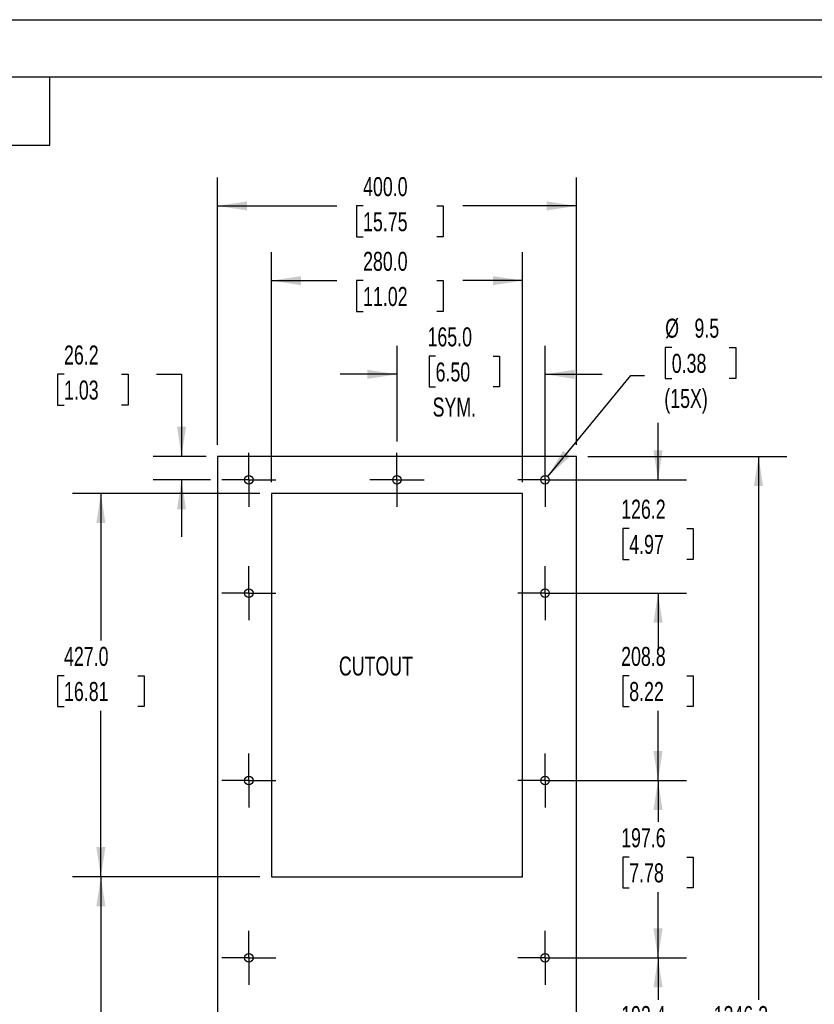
# Model space of a CAD drawing. Header units: millimetres. Extents: x 0 to 2794, y 0 to 2159.
# Tile 5 of 13: x 1401 to 2287, y 1062 to 2159. Entities that reach past the tile are written whole.
import ezdxf

# ---------------------------------------------------------------- set-up
doc = ezdxf.new("R2010")
doc.units = ezdxf.units.MM
doc.header["$LTSCALE"] = 10
doc.linetypes.add('CENTERX2', pattern=[20.32, 12.7, -2.54, 2.54, -2.54])
doc.layers.add('CENTER', color=40, linetype='CENTERX2')
doc.layers.add('DIMENSIONS', color=140, linetype='Continuous', lineweight=25)
doc.layers.add('TEXT', color=140, linetype='Continuous', lineweight=25)
doc.styles.add('SLDTEXTSTYLE0', font='TXT', dxfattribs={"width": 0.7})
doc.dimstyles.new('SLDDIMSTYLE0', dxfattribs={"dimtxt": 21.580078, "dimasz": 33.02, "dimexe": 0, "dimexo": 0.0625, "dimgap": 5.39502, "dimtad": 0, "dimtih": 1, "dimtoh": 1, "dimdec": 1, "dimrnd": 1e-09, "dimzin": 12, "dimdsep": 46, "dimtxsty": 'SLDTEXTSTYLE0', "dimsah": 1, "dimcen": 0.09, "dimadec": 0, "dimazin": 3, "dimtfac": 1, "dimtdec": 1, "dimtmove": 0, "dimatfit": 0, "dimfxl": 0, "dimfrac": 2, "dimtolj": 1, "dimtzin": 12, "dimarcsym": 0})
doc.dimstyles.new('SLDDIMSTYLE1', dxfattribs={"dimtxt": 21.580078, "dimasz": 33.02, "dimexe": 0, "dimexo": 0.0625, "dimgap": 5.39502, "dimtad": 0, "dimtih": 1, "dimtoh": 1, "dimdec": 1, "dimrnd": 1e-09, "dimzin": 4, "dimdsep": 46, "dimtxsty": 'SLDTEXTSTYLE0', "dimsah": 1, "dimcen": 0.09, "dimadec": 0, "dimazin": 1, "dimtfac": 1, "dimtdec": 1, "dimtofl": 0, "dimtmove": 0, "dimatfit": 3, "dimfxl": 0, "dimfrac": 2, "dimtolj": 1, "dimtzin": 12, "dimarcsym": 0})
doc.dimstyles.new('SLDDIMSTYLE2', dxfattribs={"dimtxt": 21.580078, "dimasz": 33.02, "dimexe": 0, "dimexo": 0.0625, "dimgap": 5.39502, "dimtad": 0, "dimtih": 1, "dimtoh": 1, "dimdec": 1, "dimrnd": 1e-09, "dimzin": 12, "dimdsep": 46, "dimtxsty": 'SLDTEXTSTYLE0', "dimsah": 1, "dimcen": 0.09, "dimadec": 0, "dimazin": 3, "dimtfac": 1, "dimtdec": 1, "dimtofl": 0, "dimtmove": 0, "dimatfit": 3, "dimfxl": 0, "dimfrac": 2, "dimtolj": 1, "dimtzin": 12, "dimarcsym": 0})
doc.dimstyles.new('SLDDIMSTYLE3', dxfattribs={"dimtxt": 21.580078, "dimasz": 33.02, "dimexe": 0, "dimexo": 0.0625, "dimgap": 5.39502, "dimtad": 0, "dimtih": 1, "dimtoh": 1, "dimdec": 1, "dimrnd": 1e-09, "dimzin": 4, "dimdsep": 46, "dimtxsty": 'SLDTEXTSTYLE0', "dimsah": 1, "dimcen": 0.09, "dimadec": 0, "dimazin": 1, "dimtfac": 1, "dimtdec": 1, "dimtmove": 0, "dimatfit": 0, "dimfxl": 0, "dimfrac": 2, "dimtolj": 1, "dimtzin": 12, "dimarcsym": 0})
doc.dimstyles.new('SLDDIMSTYLE4', dxfattribs={"dimtxt": 21.580078, "dimasz": 33.02, "dimexe": 0, "dimexo": 0.0625, "dimgap": 5.39502, "dimtad": 0, "dimtih": 1, "dimtoh": 1, "dimdec": 1, "dimrnd": 1e-09, "dimzin": 12, "dimdsep": 46, "dimtxsty": 'SLDTEXTSTYLE0', "dimsah": 1, "dimcen": 0, "dimadec": 0, "dimazin": 3, "dimtfac": 1, "dimtdec": 1, "dimtofl": 0, "dimtmove": 0, "dimatfit": 3, "dimfxl": 0, "dimfrac": 2, "dimtolj": 1, "dimtzin": 12, "dimarcsym": 0})

# ---------------------------------------------------------------- blocks, each defined once
blk = doc.blocks.new('_D')
at = {"layer": 'DIMENSIONS'}
for p, q in [((1450.9, 1763.9), (1443.7, 1763.9)), ((1443.7, 1763.9), (1443.7, 1729.6)), ((1515, 1763.9), (1522.3, 1763.9)), ((1522.3, 1763.9), (1522.3, 1729.6)), ((1554, 1763.9), (1581.8, 1763.9)), ((1581.8, 1763.9), (1581.8, 1672.5)), ((1443.7, 1729.6), (1450.9, 1729.6)), ((1522.3, 1729.6), (1515, 1729.6)), ((1609.3, 1672.5), (1550.1, 1672.5)), ((1614.1, 1646.3), (1550.1, 1646.3)), ((1581.8, 1646.3), (1581.8, 1582.8))]:
    blk.add_line(p, q, dxfattribs=at)
for points in [[(1581.8, 1672.5), (1586.9, 1705.5), (1576.8, 1705.5)], [(1581.8, 1646.3), (1576.8, 1613.3), (1586.9, 1613.3)]]:
    blk.add_solid(points, dxfattribs=at)
at = {"layer": 'DIMENSIONS', "char_height": 21.17, "attachment_point": 1, "style": 'SLDTEXTSTYLE0'}
for s, insert in [('26.2', (1450.9, 1796)), ('1.03', (1450.9, 1756.9))]:
    blk.add_mtext(s, dxfattribs=dict(at, insert=insert))
blk = doc.blocks.new('_D_1')
at = {"layer": 'DIMENSIONS'}
for p, q in [((1682, 1643.8), (1682, 1900)), ((1962, 1643.8), (1962, 1900)), ((1682, 1868.3), (1754.9, 1868.3)), ((1784.2, 1868.3), (1776.9, 1868.3)), ((1776.9, 1868.3), (1776.9, 1834)), ((1866.2, 1868.3), (1873.5, 1868.3)), ((1873.5, 1868.3), (1873.5, 1834)), ((1962, 1868.3), (1895.5, 1868.3)), ((1776.9, 1834), (1784.2, 1834)), ((1873.5, 1834), (1866.2, 1834))]:
    blk.add_line(p, q, dxfattribs=at)
for points in [[(1682, 1868.3), (1715, 1863.2), (1715, 1873.3)], [(1962, 1868.3), (1928.9, 1873.3), (1928.9, 1863.2)]]:
    blk.add_solid(points, dxfattribs=at)
at = {"layer": 'DIMENSIONS', "char_height": 21.17, "attachment_point": 1, "style": 'SLDTEXTSTYLE0'}
for s, insert in [('280.0', (1784.2, 1900.4)), ('11.02', (1784.2, 1861.2))]:
    blk.add_mtext(s, dxfattribs=dict(at, insert=insert))
blk = doc.blocks.new('_D_6')
at = {"layer": 'DIMENSIONS'}
for p, q in [((1999.7, 1113.7), (2144.6, 1113.7)), ((2112.9, 1113.7), (2112.9, 1067)), ((2080.8, 1027.9), (2073.6, 1027.9)), ((2073.6, 1027.9), (2073.6, 993.6)), ((2144.9, 1027.9), (2152.2, 1027.9)), ((2152.2, 1027.9), (2152.2, 993.6)), ((2073.6, 993.6), (2080.8, 993.6)), ((2112.9, 921.3), (2112.9, 988.8)), ((2152.2, 993.6), (2144.9, 993.6)), ((2029.8, 921.3), (2144.6, 921.3))]:
    blk.add_line(p, q, dxfattribs=at)
for points in [[(2112.9, 1113.7), (2107.8, 1080.7), (2118, 1080.7)], [(2112.9, 921.3), (2118, 954.3), (2107.8, 954.3)]]:
    blk.add_solid(points, dxfattribs=at)
at = {"layer": 'DIMENSIONS', "char_height": 21.17, "attachment_point": 1, "style": 'SLDTEXTSTYLE0'}
for s, insert in [('192.4', (2071.8, 1060)), ('7.57', (2080.8, 1020.9))]:
    blk.add_mtext(s, dxfattribs=dict(at, insert=insert))
blk = doc.blocks.new('_D_7')
at = {"layer": 'DIMENSIONS'}
for p, q in [((1999.7, 1311.3), (2144.6, 1311.3)), ((2112.9, 1311.3), (2112.9, 1265.1)), ((2080.8, 1226), (2073.6, 1226)), ((2073.6, 1226), (2073.6, 1191.7)), ((2144.9, 1226), (2152.2, 1226)), ((2152.2, 1226), (2152.2, 1191.7)), ((2073.6, 1191.7), (2080.8, 1191.7)), ((2112.9, 1113.7), (2112.9, 1186.9)), ((2152.2, 1191.7), (2144.9, 1191.7)), ((2029.8, 1113.7), (2144.6, 1113.7))]:
    blk.add_line(p, q, dxfattribs=at)
for points in [[(2112.9, 1311.3), (2107.8, 1278.3), (2118, 1278.3)], [(2112.9, 1113.7), (2118, 1146.7), (2107.8, 1146.7)]]:
    blk.add_solid(points, dxfattribs=at)
at = {"layer": 'DIMENSIONS', "char_height": 21.17, "attachment_point": 1, "style": 'SLDTEXTSTYLE0'}
for s, insert in [('197.6', (2071.8, 1258.1)), ('7.78', (2080.8, 1219))]:
    blk.add_mtext(s, dxfattribs=dict(at, insert=insert))
blk = doc.blocks.new('_D_8')
at = {"layer": 'DIMENSIONS'}
for p, q in [((1999.7, 1520.1), (2144.6, 1520.1)), ((2112.9, 1520.1), (2112.9, 1467.2)), ((2080.8, 1428.1), (2073.6, 1428.1)), ((2073.6, 1428.1), (2073.6, 1393.8)), ((2144.9, 1428.1), (2152.2, 1428.1)), ((2152.2, 1428.1), (2152.2, 1393.8)), ((2073.6, 1393.8), (2080.8, 1393.8)), ((2152.2, 1393.8), (2144.9, 1393.8)), ((2112.9, 1311.3), (2112.9, 1389)), ((2029.8, 1311.3), (2144.6, 1311.3))]:
    blk.add_line(p, q, dxfattribs=at)
for points in [[(2112.9, 1520.1), (2107.8, 1487.1), (2118, 1487.1)], [(2112.9, 1311.3), (2118, 1344.3), (2107.8, 1344.3)]]:
    blk.add_solid(points, dxfattribs=at)
at = {"layer": 'DIMENSIONS', "char_height": 21.17, "attachment_point": 1, "style": 'SLDTEXTSTYLE0'}
for s, insert in [('208.8', (2071.8, 1460.2)), ('8.22', (2080.8, 1421.1))]:
    blk.add_mtext(s, dxfattribs=dict(at, insert=insert))
blk = doc.blocks.new('_D_9')
at = {"layer": 'DIMENSIONS'}
for p, q in [((2112.9, 1646.3), (2112.9, 1709.8)), ((1999.7, 1646.3), (2144.6, 1646.3)), ((2080.8, 1592), (2073.6, 1592)), ((2073.6, 1592), (2073.6, 1557.7)), ((2144.9, 1592), (2152.2, 1592)), ((2152.2, 1592), (2152.2, 1557.7)), ((2073.6, 1557.7), (2080.8, 1557.7)), ((2152.2, 1557.7), (2144.9, 1557.7)), ((2029.8, 1520.1), (2144.6, 1520.1)), ((2112.9, 1520.1), (2112.9, 1456.6))]:
    blk.add_line(p, q, dxfattribs=at)
for points in [[(2112.9, 1646.3), (2118, 1679.3), (2107.8, 1679.3)], [(2112.9, 1520.1), (2107.8, 1487.1), (2118, 1487.1)]]:
    blk.add_solid(points, dxfattribs=at)
at = {"layer": 'DIMENSIONS', "char_height": 21.17, "attachment_point": 1, "style": 'SLDTEXTSTYLE0'}
for s, insert in [('126.2', (2071.8, 1624.2)), ('4.97', (2080.8, 1585))]:
    blk.add_mtext(s, dxfattribs=dict(at, insert=insert))
blk = doc.blocks.new('_D_10')
at = {"layer": 'DIMENSIONS'}
for p, q in [((2128.2, 1793.7), (2121, 1793.7)), ((2121, 1793.7), (2121, 1759.4)), ((2192.3, 1793.7), (2199.6, 1793.7)), ((2199.6, 1793.7), (2199.6, 1759.4)), ((1990, 1650), (2082.7, 1762.4)), ((2082.7, 1762.4), (2097.9, 1762.4)), ((2121, 1759.4), (2128.2, 1759.4)), ((2199.6, 1759.4), (2192.3, 1759.4))]:
    blk.add_line(p, q, dxfattribs=at)
blk.add_solid([(1990, 1650), (2014.9, 1672.2), (2007.1, 1678.7)], dxfattribs=at)
at = {"layer": 'DIMENSIONS', "char_height": 21.17, "attachment_point": 1, "style": 'SLDTEXTSTYLE0'}
for s, insert in [('%%c', (2120.9, 1825.9)), ('9.5', (2153.5, 1825.9)), ('0.38', (2128.2, 1786.7)), ('(15X)', (2119.9, 1747.6))]:
    blk.add_mtext(s, dxfattribs=dict(at, insert=insert))
blk = doc.blocks.new('_D_11')
at = {"layer": 'DIMENSIONS'}
for p, q in [((1669.3, 1631.1), (1460.2, 1631.1)), ((1492, 1631.1), (1492, 1467.2)), ((1450.9, 1428.1), (1443.7, 1428.1)), ((1443.7, 1428.1), (1443.7, 1393.8)), ((1533, 1428.1), (1540.2, 1428.1)), ((1540.2, 1428.1), (1540.2, 1393.8)), ((1443.7, 1393.8), (1450.9, 1393.8)), ((1540.2, 1393.8), (1533, 1393.8)), ((1492, 1204.1), (1492, 1389)), ((1669.3, 1204.1), (1460.2, 1204.1))]:
    blk.add_line(p, q, dxfattribs=at)
for points in [[(1492, 1631.1), (1486.9, 1598.1), (1497, 1598.1)], [(1492, 1204.1), (1497, 1237.1), (1486.9, 1237.1)]]:
    blk.add_solid(points, dxfattribs=at)
at = {"layer": 'DIMENSIONS', "char_height": 21.17, "attachment_point": 1, "style": 'SLDTEXTSTYLE0'}
for s, insert in [('427.0', (1450.9, 1460.2)), ('16.81', (1450.9, 1421.1))]:
    blk.add_mtext(s, dxfattribs=dict(at, insert=insert))
blk = doc.blocks.new('_D_12')
at = {"layer": 'DIMENSIONS'}
for p, q in [((1669.3, 1204.1), (1460.2, 1204.1)), ((1492, 1204.1), (1492, 984.2)), ((1450.9, 945.1), (1443.7, 945.1)), ((1443.7, 945.1), (1443.7, 910.8)), ((1533, 945.1), (1540.2, 945.1)), ((1540.2, 945.1), (1540.2, 910.8)), ((1443.7, 910.8), (1450.9, 910.8)), ((1540.2, 910.8), (1533, 910.8)), ((1492, 667.3), (1492, 906)), ((1635.3, 667.3), (1460.2, 667.3))]:
    blk.add_line(p, q, dxfattribs=at)
for points in [[(1492, 1204.1), (1486.9, 1171.1), (1497, 1171.1)], [(1492, 667.3), (1497, 700.3), (1486.9, 700.3)]]:
    blk.add_solid(points, dxfattribs=at)
at = {"layer": 'DIMENSIONS', "char_height": 21.17, "attachment_point": 1, "style": 'SLDTEXTSTYLE0'}
for s, insert in [('536.8', (1450.9, 977.2)), ('21.13', (1450.9, 938.1))]:
    blk.add_mtext(s, dxfattribs=dict(at, insert=insert))
blk = doc.blocks.new('_D_15')
at = {"layer": 'DIMENSIONS'}
for p, q in [((2034.7, 1672.5), (2256.6, 1672.5)), ((2224.9, 1672.5), (2224.9, 1067)), ((2183.8, 1027.9), (2176.6, 1027.9)), ((2176.6, 1027.9), (2176.6, 993.6)), ((2265.9, 1027.9), (2273.2, 1027.9)), ((2273.2, 1027.9), (2273.2, 993.6)), ((2176.6, 993.6), (2183.8, 993.6)), ((2224.9, 326.3), (2224.9, 988.8)), ((2273.2, 993.6), (2265.9, 993.6)), ((2034.7, 326.3), (2256.6, 326.3))]:
    blk.add_line(p, q, dxfattribs=at)
for points in [[(2224.9, 1672.5), (2219.8, 1639.5), (2229.9, 1639.5)], [(2224.9, 326.3), (2229.9, 359.3), (2219.8, 359.3)]]:
    blk.add_solid(points, dxfattribs=at)
at = {"layer": 'DIMENSIONS', "char_height": 21.17, "attachment_point": 1, "style": 'SLDTEXTSTYLE0'}
for s, insert in [('1346.2', (2174.9, 1060)), ('53.00', (2183.8, 1020.9))]:
    blk.add_mtext(s, dxfattribs=dict(at, insert=insert))
blk = doc.blocks.new('_D_16')
at = {"layer": 'DIMENSIONS'}
for p, q in [((1822, 1689.2), (1822, 1795.7)), ((1987, 1659), (1987, 1795.7)), ((1865, 1784.1), (1857.7, 1784.1)), ((1857.7, 1784.1), (1857.7, 1749.8)), ((1929.1, 1784.1), (1936.3, 1784.1)), ((1936.3, 1784.1), (1936.3, 1749.8)), ((1822, 1763.9), (1758.5, 1763.9)), ((1987, 1763.9), (2050.5, 1763.9)), ((1857.7, 1749.8), (1865, 1749.8)), ((1936.3, 1749.8), (1929.1, 1749.8))]:
    blk.add_line(p, q, dxfattribs=at)
for points in [[(1822, 1763.9), (1788.9, 1769), (1788.9, 1758.8)], [(1987, 1763.9), (2020, 1758.8), (2020, 1769)]]:
    blk.add_solid(points, dxfattribs=at)
at = {"layer": 'DIMENSIONS', "char_height": 21.17, "attachment_point": 1, "style": 'SLDTEXTSTYLE0'}
for s, insert in [('165.0', (1856, 1816.2)), ('6.50', (1865, 1777.1)), ('SYM.', (1861.7, 1738))]:
    blk.add_mtext(s, dxfattribs=dict(at, insert=insert))
blk = doc.blocks.new('_D_17')
at = {"layer": 'DIMENSIONS'}
for p, q in [((1622, 1685.2), (1622, 1983.3)), ((2022, 1685.2), (2022, 1983.3)), ((1622, 1951.5), (1754.9, 1951.5)), ((1784.2, 1951.5), (1776.9, 1951.5)), ((1776.9, 1951.5), (1776.9, 1917.2)), ((1866.2, 1951.5), (1873.5, 1951.5)), ((1873.5, 1951.5), (1873.5, 1917.2)), ((2022, 1951.5), (1895.5, 1951.5)), ((1776.9, 1917.2), (1784.2, 1917.2)), ((1873.5, 1917.2), (1866.2, 1917.2))]:
    blk.add_line(p, q, dxfattribs=at)
for points in [[(1622, 1951.5), (1655, 1946.5), (1655, 1956.6)], [(2022, 1951.5), (1988.9, 1956.6), (1988.9, 1946.5)]]:
    blk.add_solid(points, dxfattribs=at)
at = {"layer": 'DIMENSIONS', "char_height": 21.17, "attachment_point": 1, "style": 'SLDTEXTSTYLE0'}
for s, insert in [('400.0', (1784.2, 1983.6)), ('15.75', (1784.2, 1944.5))]:
    blk.add_mtext(s, dxfattribs=dict(at, insert=insert))
blk = doc.blocks.new('SW_CENTERMARKSYMBOL_0')
at = {"layer": 'CENTER', "color": 0}
for p, q in [((0, 25.4), (0, 30.165)), ((0, 0), (0, 25.4)), ((-25.4, 0), (-30.165, 0)), ((0, 0), (-25.4, 0)), ((0, 0), (0, -25.4)), ((0, 0), (25.4, 0)), ((25.4, 0), (30.165, 0)), ((0, -25.4), (0, -30.165))]:
    blk.add_line(p, q, dxfattribs=at)
blk = doc.blocks.new('SW_CENTERMARKSYMBOL_1')
at = {"layer": 'CENTER', "color": 0}
for p, q in [((0, 25.4), (0, 30.165)), ((0, 0), (0, 25.4)), ((-25.4, 0), (-30.165, 0)), ((0, 0), (-25.4, 0)), ((0, 0), (0, -25.4)), ((0, 0), (25.4, 0)), ((25.4, 0), (30.165, 0)), ((0, -25.4), (0, -30.165))]:
    blk.add_line(p, q, dxfattribs=at)
blk = doc.blocks.new('SW_CENTERMARKSYMBOL_2')
at = {"layer": 'CENTER', "color": 0}
for p, q in [((0, 25.4), (0, 30.165)), ((0, 0), (0, 25.4)), ((-25.4, 0), (-30.165, 0)), ((0, 0), (-25.4, 0)), ((0, 0), (0, -25.4)), ((0, 0), (25.4, 0)), ((25.4, 0), (30.165, 0)), ((0, -25.4), (0, -30.165))]:
    blk.add_line(p, q, dxfattribs=at)
blk = doc.blocks.new('SW_CENTERMARKSYMBOL_3')
at = {"layer": 'CENTER', "color": 0}
for p, q in [((0, 25.4), (0, 30.165)), ((0, 0), (0, 25.4)), ((-25.4, 0), (-30.165, 0)), ((0, 0), (-25.4, 0)), ((0, 0), (0, -25.4)), ((0, 0), (25.4, 0)), ((25.4, 0), (30.165, 0)), ((0, -25.4), (0, -30.165))]:
    blk.add_line(p, q, dxfattribs=at)
blk = doc.blocks.new('SW_CENTERMARKSYMBOL_4')
at = {"layer": 'CENTER', "color": 0}
for p, q in [((0, 25.4), (0, 30.165)), ((0, 0), (0, 25.4)), ((-25.4, 0), (-30.165, 0)), ((0, 0), (-25.4, 0)), ((0, 0), (0, -25.4)), ((0, 0), (25.4, 0)), ((25.4, 0), (30.165, 0)), ((0, -25.4), (0, -30.165))]:
    blk.add_line(p, q, dxfattribs=at)
blk = doc.blocks.new('SW_CENTERMARKSYMBOL_5')
at = {"layer": 'CENTER', "color": 0}
for p, q in [((0, 25.4), (0, 30.165)), ((0, 0), (0, 25.4)), ((-25.4, 0), (-30.165, 0)), ((0, 0), (-25.4, 0)), ((0, 0), (0, -25.4)), ((0, 0), (25.4, 0)), ((25.4, 0), (30.165, 0)), ((0, -25.4), (0, -30.165))]:
    blk.add_line(p, q, dxfattribs=at)
blk = doc.blocks.new('SW_CENTERMARKSYMBOL_6')
at = {"layer": 'CENTER', "color": 0}
for p, q in [((0, 25.4), (0, 30.165)), ((0, 0), (0, 25.4)), ((-25.4, 0), (-30.165, 0)), ((0, 0), (-25.4, 0)), ((0, 0), (0, -25.4)), ((0, 0), (25.4, 0)), ((25.4, 0), (30.165, 0)), ((0, -25.4), (0, -30.165))]:
    blk.add_line(p, q, dxfattribs=at)
blk = doc.blocks.new('SW_CENTERMARKSYMBOL_7')
at = {"layer": 'CENTER', "color": 0}
for p, q in [((0, 25.4), (0, 30.165)), ((0, 0), (0, 25.4)), ((-25.4, 0), (-30.165, 0)), ((0, 0), (-25.4, 0)), ((0, 0), (0, -25.4)), ((0, 0), (25.4, 0)), ((25.4, 0), (30.165, 0)), ((0, -25.4), (0, -30.165))]:
    blk.add_line(p, q, dxfattribs=at)
blk = doc.blocks.new('SW_CENTERMARKSYMBOL_8')
at = {"layer": 'CENTER', "color": 0}
for p, q in [((0, 25.4), (0, 30.165)), ((0, 0), (0, 25.4)), ((-25.4, 0), (-30.165, 0)), ((0, 0), (-25.4, 0)), ((0, 0), (0, -25.4)), ((0, 0), (25.4, 0)), ((25.4, 0), (30.165, 0)), ((0, -25.4), (0, -30.165))]:
    blk.add_line(p, q, dxfattribs=at)

msp = doc.modelspace()

# ---------------------------------------------------------------- linework, layer by layer
at = {"color": 7, "linetype": 'Continuous'}
msp.add_line((0.02, 2159.03), (2794.02, 2159.03), dxfattribs=at)
at = {"color": 7, "linetype": 'Continuous', "lineweight": 25}
for p, q in [((1621.95, 1672.51), (1621.95, 326.31)), ((2021.95, 1672.51), (1621.95, 1672.51)), ((2021.95, 326.31), (2021.95, 1672.51)), ((1961.95, 1631.11), (1681.95, 1631.11)), ((1681.95, 1631.11), (1681.95, 1204.11)), ((1961.95, 1204.11), (1961.95, 1631.11)), ((1681.95, 1204.11), (1961.95, 1204.11))]:
    msp.add_line(p, q, dxfattribs=at)
for centre, radius in [((1656.95, 1646.31), 4.76), ((1821.95, 1646.31), 4.76), ((1986.95, 1646.31), 4.76), ((1656.95, 1520.11), 4.77), ((1986.95, 1520.11), 4.76), ((1656.95, 1311.31), 4.76), ((1986.95, 1311.31), 4.76), ((1656.95, 1113.71), 4.76), ((1986.95, 1113.71), 4.76)]:
    msp.add_circle(centre, radius, dxfattribs=at)
at = {"layer": 'TEXT'}
for p, q in [((63.5, 2095.5), (2730.5, 2095.5)), ((1435.1, 2019.3), (1435.1, 2095.5)), ((1358.9, 2019.3), (1435.1, 2019.3))]:
    msp.add_line(p, q, dxfattribs=at)

# ---------------------------------------------------------------- block references
at = {"layer": 'CENTER'}
for name, p in [('SW_CENTERMARKSYMBOL_0', (1656.95, 1646.31)), ('SW_CENTERMARKSYMBOL_1', (1821.95, 1646.31)), ('SW_CENTERMARKSYMBOL_2', (1986.95, 1646.31)), ('SW_CENTERMARKSYMBOL_4', (1656.95, 1520.11)), ('SW_CENTERMARKSYMBOL_3', (1986.95, 1520.11)), ('SW_CENTERMARKSYMBOL_5', (1656.95, 1311.31)), ('SW_CENTERMARKSYMBOL_6', (1986.95, 1311.31)), ('SW_CENTERMARKSYMBOL_8', (1656.95, 1113.71)), ('SW_CENTERMARKSYMBOL_7', (1986.95, 1113.71))]:
    msp.add_blockref(name, p, dxfattribs=at)

# ---------------------------------------------------------------- texts
at = {"layer": 'DIMENSIONS', "insert": (1757.23, 1449.45), "char_height": 21.167, "attachment_point": 1, "style": 'SLDTEXTSTYLE0'}
msp.add_mtext('CUTOUT', dxfattribs=at)

# ---------------------------------------------------------------- dimensions: what is measured, and where the dimension line sits
at = {"layer": 'DIMENSIONS'}
for base, p1, p2, picture, middle in [((1621.95, 1951.53), (2021.95, 1672.51), (1621.95, 1672.51), '_D_17', (1825.2, 1951.53)), ((1681.95, 1868.25), (1961.95, 1631.11), (1681.95, 1631.11), '_D_1', (1825.2, 1868.25))]:
    dim = msp.add_linear_dim(base=base, p1=p1, p2=p2, dimstyle='SLDDIMSTYLE1', dxfattribs=at)
    dim.commit()
    dim.dimension.update_dxf_attribs({"geometry": picture, "text_midpoint": middle, "dimtype": 160})
dim = msp.add_diameter_dim_2p(p1=(1983.92, 1642.64), p2=(1989.98, 1649.99), text='<>\\P(15X)', dimstyle='SLDDIMSTYLE4', dxfattribs=at)
dim.commit()
dim.dimension.update_dxf_attribs({"geometry": '_D_10', "text_midpoint": (2160.29, 1773.55), "dimtype": 163})
dim = msp.add_linear_dim(base=(1821.95, 1763.92), p1=(1986.95, 1646.31), p2=(1821.95, 1676.48), text='<>\\PSYM.', dimstyle='SLDDIMSTYLE3', dxfattribs=at)
dim.commit()
dim.dimension.update_dxf_attribs({"geometry": '_D_16', "text_midpoint": (1897.03, 1763.92), "dimtype": 160})
for base, p1, p2, dimstyle, picture, middle in [((1581.84, 1672.51), (1626.79, 1646.31), (1621.95, 1672.51), 'SLDDIMSTYLE0', '_D', (1581.84, 1763.92)), ((2112.88, 1520.11), (1986.95, 1646.31), (2017.12, 1520.11), 'SLDDIMSTYLE0', '_D_9', (2112.88, 1592.04)), ((2224.87, 1672.51), (2021.95, 326.31), (2021.95, 1672.51), 'SLDDIMSTYLE2', '_D_15', (2224.87, 1027.92)), ((1491.95, 1204.11), (1681.95, 1631.11), (1681.95, 1204.11), 'SLDDIMSTYLE1', '_D_11', (1491.95, 1428.08)), ((2112.88, 1311.31), (1986.95, 1520.11), (2017.12, 1311.31), 'SLDDIMSTYLE2', '_D_8', (2112.88, 1428.08)), ((2112.88, 1113.71), (1986.95, 1311.31), (2017.12, 1113.71), 'SLDDIMSTYLE2', '_D_7', (2112.88, 1226.01)), ((1491.95, 1204.11), (1647.95, 667.31), (1681.95, 1204.11), 'SLDDIMSTYLE2', '_D_12', (1491.95, 945.12)), ((2112.88, 921.31), (1986.95, 1113.71), (2017.12, 921.31), 'SLDDIMSTYLE2', '_D_6', (2112.88, 1027.92))]:
    dim = msp.add_linear_dim(base=base, p1=p1, p2=p2, angle=90, dimstyle=dimstyle, dxfattribs=at)
    dim.commit()
    dim.dimension.update_dxf_attribs({"geometry": picture, "text_midpoint": middle, "dimtype": 160})

doc.saveas('drawing.dxf')
